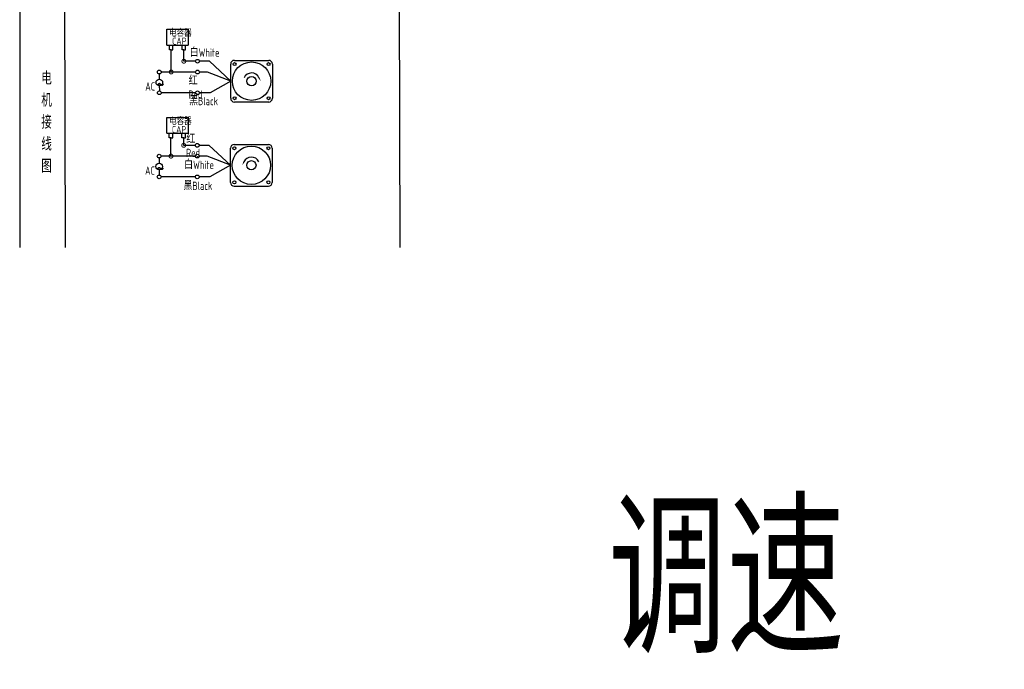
# Model space of a CAD drawing. Header units: inches. Extents: x 837 to 6223, y -2862 to 3098.
# Tile 110 of 139: x 3209 to 3876, y 1890 to 2330. Entities that reach past the tile are written whole.
import ezdxf

# ---------------------------------------------------------------- set-up
doc = ezdxf.new("R2010")
doc.units = ezdxf.units.IN
doc.header["$LTSCALE"] = 10
doc.header["$MEASUREMENT"] = 0
for name, color, linetype in [('1轮廓实线层', 7, 'Continuous'), ('2细线层', 4, 'Continuous'), ('6文字层', 3, 'Continuous'), ('7标注层', 4, 'Continuous')]:
    doc.layers.add(name, color=color, linetype=linetype)
doc.styles.add('PC_TEXTSTYLE', font='isocp.shx', dxfattribs={"width": 0.8, "bigfont": 'HZFS.SHX'})

# ---------------------------------------------------------------- blocks, each defined once
blk = doc.blocks.new('_DotSmall')
at = {"color": 0, "linetype": 'ByBlock', "const_width": 0.5}
blk.add_lwpolyline([(-0.0625, 0, 1), (0.0625, 0, 1)], format="xyb", close=True, dxfattribs=at)

msp = doc.modelspace()

# ---------------------------------------------------------------- linework, layer by layer
at = {"layer": '1轮廓实线层'}
for p, q in [((3209.46445, 2634.67741), (3209.46445, 2319.54213)), ((3209.46445, 2379.35408), (3209.46445, 2175.82255)), ((3209.46445, 2364.23466), (3209.46445, 2175.82255)), ((3466.41129, 2364.23466), (3466.72338, 2175.82256))]:
    msp.add_line(p, q, dxfattribs=at)
at = {"layer": '2细线层'}
for p, q in [((3240.44165, 2175.82256), (3239.99073, 2347.12455)), ((3309.10415, 2312.92092), (3309.10415, 2323.59982)), ((3309.10415, 2323.59982), (3323.63649, 2323.59982)), ((3323.63649, 2323.59982), (3323.63649, 2312.92092)), ((3309.10415, 2312.92092), (3323.57817, 2312.92092)), ((3310.8078, 2309.7248), (3310.8078, 2312.92092)), ((3312.01535, 2309.7248), (3310.8078, 2309.7248)), ((3311.98144, 2309.7248), (3313.18899, 2309.7248)), ((3312.01535, 2294.6683), (3312.01535, 2309.7248)), ((3313.15507, 2309.7248), (3313.15507, 2312.92092)), ((3319.41365, 2309.73238), (3319.41365, 2312.92849)), ((3320.6212, 2309.73238), (3319.41365, 2309.73238)), ((3320.58728, 2309.73238), (3321.79483, 2309.73238)), ((3320.6212, 2301.96728), (3320.6212, 2309.76359)), ((3321.76092, 2309.73238), (3321.76092, 2312.92849)), ((3328.56775, 2301.96728), (3320.6212, 2301.96728)), ((3337.89842, 2301.96728), (3331.08281, 2301.96728)), ((3352.32742, 2288.4686), (3337.89842, 2301.96728)), ((3328.57359, 2294.6683), (3312.01535, 2294.6683)), ((3352.32742, 2288.4686), (3338.33539, 2280.60862)), ((3328.56775, 2280.60862), (3305.29928, 2280.60862)), ((3338.33539, 2280.60862), (3331.08281, 2280.60862)), ((3309.02023, 2253.23117), (3309.02023, 2263.91007)), ((3309.02023, 2263.91007), (3323.55257, 2263.91007)), ((3323.55257, 2263.91007), (3323.55257, 2253.23117)), ((3309.02023, 2253.23117), (3323.49425, 2253.23117)), ((3310.72388, 2250.03505), (3310.72388, 2253.23117)), ((3313.07115, 2250.03505), (3313.07115, 2253.23117)), ((3319.32973, 2250.04263), (3319.32973, 2253.23875)), ((3321.677, 2250.04263), (3321.677, 2253.23875)), ((3311.93143, 2250.03505), (3310.72388, 2250.03505)), ((3311.89752, 2237.70458), (3311.89752, 2250.03505)), ((3311.89752, 2250.03505), (3313.10507, 2250.03505)), ((3320.53728, 2250.04263), (3319.32973, 2250.04263)), ((3320.50336, 2250.04263), (3321.71091, 2250.04263)), ((3320.50336, 2245.00356), (3320.50336, 2250.03619)), ((3328.44992, 2245.00356), (3320.50336, 2245.00356)), ((3337.78059, 2245.00356), (3330.96498, 2245.00356)), ((3352.20958, 2231.50488), (3337.78059, 2245.00356)), ((3328.45576, 2237.70458), (3311.89752, 2237.70458)), ((3352.20958, 2231.50488), (3338.21756, 2223.6449)), ((3328.44992, 2223.6449), (3305.18144, 2223.6449)), ((3338.21756, 2223.6449), (3330.96498, 2223.6449)), ((3354.71892, 2217.38987), (3377.93027, 2217.38987))]:
    msp.add_line(p, q, dxfattribs=at)
at = {"layer": '2细线层', "color": 4}
for p, q in [((3352.32742, 2276.86293), (3352.32742, 2300.07428)), ((3354.83675, 2302.58361), (3378.04811, 2302.58361)), ((3380.55744, 2300.07428), (3380.55744, 2276.86293)), ((3378.04811, 2274.35359), (3354.83675, 2274.35359)), ((3355.86459, 2274.35359), (3354.83675, 2274.35359)), ((3352.20958, 2219.89921), (3352.20958, 2243.11056)), ((3354.71892, 2245.61989), (3377.93027, 2245.61989)), ((3380.43961, 2243.11056), (3380.43961, 2219.89921))]:
    msp.add_line(p, q, dxfattribs=at)
at = {"layer": '2细线层'}
for points in [[(3371.4763, 2290.81593, 0, 0, 0), (3371.4763, 2290.81593, 0.941, 0, 0), (3372.60285, 2288.40004, 0, 0, 0)], [(3361.29073, 2233.85222, 0, 0, 0), (3361.29073, 2233.85222, 0.941, 0, 0), (3360.16417, 2231.43632, 0, 0, 0)]]:
    msp.add_lwpolyline(points, format="xyseb", dxfattribs=at)
for centre in [(3329.82528, 2301.96728), (3303.98685, 2294.6683), (3329.83113, 2294.6683), (3304.00759, 2280.60862), (3329.82528, 2280.60862), (3329.70745, 2245.00356), (3303.86902, 2237.70458), (3329.71329, 2237.70458), (3303.88976, 2223.6449), (3329.70745, 2223.6449)]:
    msp.add_circle(centre, 1.25753, dxfattribs=at)
at = {"layer": '2细线层', "color": 4}
for centre, radius in [((3366.44243, 2288.4686), 12.99077), ((3354.90904, 2300.00199), 1.01942), ((3377.97582, 2300.00199), 1.01942), ((3366.44243, 2288.4686), 3.13667), ((3354.90904, 2276.93521), 1.01942), ((3377.97582, 2276.93521), 1.01942), ((3366.3246, 2231.50488), 12.99077), ((3354.7912, 2243.03828), 1.01942), ((3377.85799, 2243.03828), 1.01942), ((3366.3246, 2231.50488), 3.13667), ((3354.7912, 2219.97149), 1.01942), ((3377.85799, 2219.97149), 1.01942)]:
    msp.add_circle(centre, radius, dxfattribs=at)
for centre, start, end in [((3354.83675, 2300.07428), 90, 180), ((3378.04811, 2300.07428), 0, 90), ((3354.83675, 2276.86293), 180, 270), ((3378.04811, 2276.86293), 270, 0), ((3354.71892, 2243.11056), 90, 180), ((3377.93027, 2243.11056), 0, 90), ((3354.71892, 2219.89921), 180, 270), ((3377.93027, 2219.89921), 270, 0)]:
    msp.add_arc(centre, 2.50934, start, end, dxfattribs=at)
at = {"layer": '2细线层'}
for centre in [(3366.44243, 2288.4686), (3366.3246, 2231.50488)]:
    msp.add_arc(centre, 5.55426, 25, 156.22351377, dxfattribs=at)
at = {"layer": '7标注层'}
for p, q in [((3304.00032, 2293.41084), (3304.00256, 2289.85079)), ((3312.01535, 2294.6683), (3305.24438, 2294.6683)), ((3336.60719, 2294.6683), (3331.08866, 2294.6683)), ((3352.32742, 2288.4686), (3336.60719, 2294.6683)), ((3304.00535, 2285.42621), (3304.00759, 2281.86615)), ((3303.88249, 2236.44713), (3303.88473, 2232.88707)), ((3311.89752, 2237.70458), (3305.12655, 2237.70458)), ((3336.48935, 2237.70458), (3330.97082, 2237.70458)), ((3352.20958, 2231.50488), (3336.48935, 2237.70458)), ((3303.88752, 2228.46249), (3303.88976, 2224.90243))]:
    msp.add_line(p, q, dxfattribs=at)
for centre in [(3304.00396, 2287.6385), (3303.88612, 2230.67478)]:
    msp.add_circle(centre, 2.21229, dxfattribs=at)

# ---------------------------------------------------------------- block references
at = {"layer": '2细线层'}
for p, xscale, yscale, zscale, rotation in [((3320.6212, 2301.96728), 5.299573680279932, 5.299573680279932, 5.299573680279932, 0.05529606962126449), ((3312.01535, 2294.6683), 5.299573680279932, 5.299573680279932, 5.299573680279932, 0.05529606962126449), ((3320.50336, 2245.00356), 5.299573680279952, 5.299573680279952, 5.299573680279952, 0.05529606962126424), ((3311.89752, 2237.70458), 5.299573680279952, 5.299573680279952, 5.299573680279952, 0.05529606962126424)]:
    msp.add_blockref('_DotSmall', p, dxfattribs=dict(at, xscale=xscale, yscale=yscale, zscale=zscale, rotation=rotation))

# ---------------------------------------------------------------- texts
at = {"layer": '6文字层', "style": 'PC_TEXTSTYLE'}
for s, insert, char_height, width, attachment_point in [('\\pi0.61362;电容器', (3309.98853, 2323.37889), 4.7060261, 25.3033154, 1), ('\\pi3.1962;CAP', (3309.46143, 2317.97958), 4.7060261, 14.4740203, 1), ('白White', (3324.571, 2310.63311), 5.590759, 19.2640921, 1), ('{\\C3;     电\\P     机\\P     接\\P     线\\P     图}', (3217.43703, 2294.96355), 8.9248914, 175.8223704, 2), ('\\pi0.11496;~', (3302.00583, 2291.65457), 11.3057572, 3.8477626, 1), ('\\pi2.1218;AC', (3292.34535, 2287.67914), 5.590759, 10.0579945, 1), ('\\pi0.16814;红Red', (3323.71204, 2291.52214), 5.590759, 14.2985603, 1), ('黑Black', (3324.17115, 2277.77247), 5.590759, 20.0394661, 1), ('\\pi0.61362;电容器', (3310.04451, 2263.66393), 4.7060261, 21.7768116, 1), ('\\pi3.1962;CAP', (3309.29987, 2258.08161), 4.7060261, 14.4740203, 1), ('\\pi0.16814;红Red', (3322.12853, 2252.02344), 5.590759, 14.2985603, 1), ('白White', (3320.83456, 2234.56623), 5.590759, 21.6531437, 1), ('\\pi0.11496;~', (3301.88799, 2234.69085), 11.3057572, 3.8477626, 1), ('\\pi2.1218;AC', (3292.22752, 2230.71542), 5.590759, 10.0579945, 1), ('黑Black', (3320.35363, 2220.38142), 5.590759, 20.9993997, 1), ('{\\C3;调速}', (3608.00533, 2000.86842), 100, 454.7934754, 1)]:
    msp.add_mtext(s, dxfattribs=dict(at, insert=insert, char_height=char_height, width=width, attachment_point=attachment_point))

doc.saveas('drawing.dxf')
